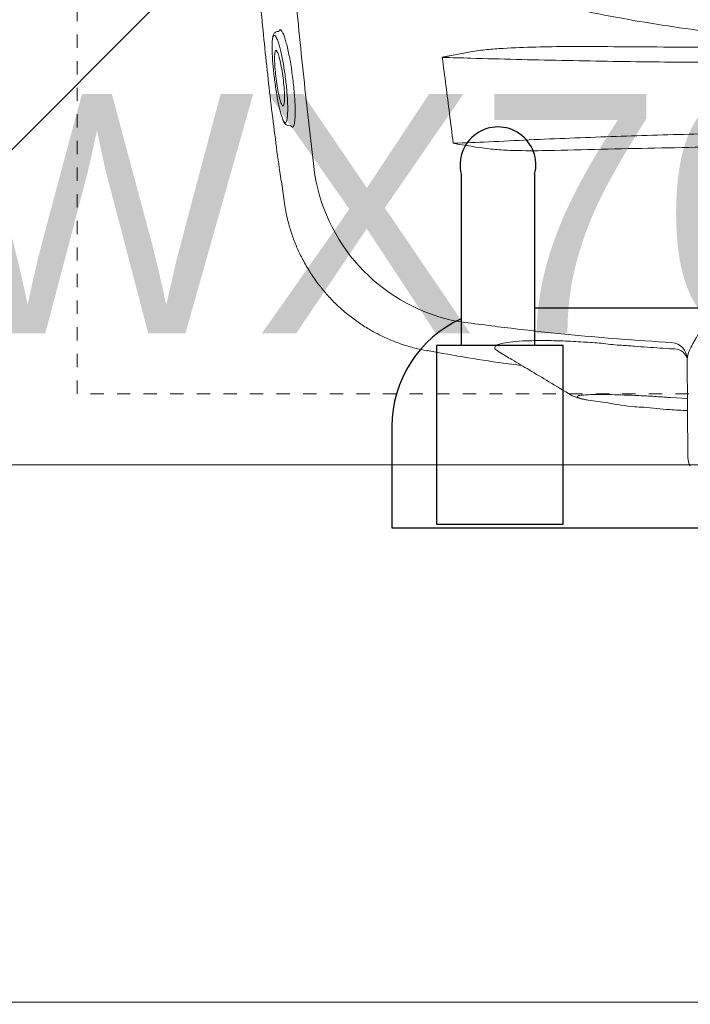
# Model space of a CAD drawing. Header units: inches. Extents: x 704 to 259546, y -107711 to 151004.
# Tile 130 of 208: x 127265.71 to 127270.76, y 21447.9 to 21455.3. Entities that reach past the tile are written whole.
import ezdxf

# ---------------------------------------------------------------- set-up
doc = ezdxf.new("R2010")
doc.units = ezdxf.units.IN
doc.header["$MEASUREMENT"] = 0
doc.header["$PDMODE"] = 34
doc.linetypes.add('11aa1PB-bd$0$11aa1PB-af$0$TRATTEGGIATA', pattern=[0.75, 0.5, -0.25])
for name, color, linetype, lineweight in [('EQUIP DIM', 8, 'Continuous', 0), ('EQUIPMENT', 3, 'Continuous', 25), ('FLOOR RAISE', 4, 'Continuous', 5), ('kitchen equipment', 3, 'Continuous', 15), ('PP-Waste Pipe', 3, 'Continuous', 25)]:
    doc.layers.add(name, color=color, linetype=linetype, lineweight=lineweight)
doc.layers.add('FAINTEQUIP', color=7, linetype='Continuous', lineweight=0, true_color=0x4a4747)
doc.layers.add('PP BALL VALVE', color=7, linetype='Continuous')
doc.layers.add('PP--DIM', color=7, linetype='Continuous')
doc.styles.add('Jeet', font='micross.ttf')
doc.styles.get("Standard").update_dxf_attribs({"font": 'arial.ttf', "height": 6})
doc.dimstyles.new('architectural', dxfattribs={"dimscale": 0, "dimtxt": 3, "dimasz": 2.5, "dimexe": 2.5, "dimexo": 0, "dimgap": 0.5, "dimtad": 0, "dimzin": 0, "dimdsep": 46, "dimlunit": 4, "dimtxsty": 'Jeet', "dimblk": 'ARCHTICK', "dimcen": 0.09375, "dimdle": 2.5, "dimclrd": 256, "dimclre": 256, "dimclrt": 256, "dimadec": 0, "dimazin": 0, "dimtfac": 0.7, "dimtdec": 3, "dimtmove": 1, "dimatfit": 3, "dimldrblk": 'ARCHTICK', "dimfxl": 1, "dimtolj": 1, "dimtzin": 0, "dimlwd": -1, "dimlwe": -1, "dimarcsym": 0})

# ---------------------------------------------------------------- blocks, each defined once
blk = doc.blocks.new('dcefrefrf')
at = {"layer": 'kitchen equipment', "color": 8, "linetype": 'Continuous', "ltscale": 10}
blk.add_lwpolyline([(1803533.48, 467747.44), (1804233.48, 467747.44), (1804233.48, 468347.44), (1803533.48, 468347.44)], close=True, dxfattribs=at)
at = {"layer": 'kitchen equipment', "color": 8, "lineweight": 18}
blk.add_lwpolyline([(1803696.23, 467848.44), (1804070.73, 467848.44, 0.414214), (1804138.73, 467916.44), (1804138.73, 468168.44, 0.414214), (1804070.73, 468236.44), (1803696.23, 468236.44, 0.414214), (1803628.23, 468168.44), (1803628.23, 467916.44, 0.414214)], format="xyb", close=True, dxfattribs=at)
blk = doc.blocks.new('bikanervala')
at = {"layer": 'kitchen equipment', "color": 8, "linetype": 'Continuous', "xscale": 1.016, "yscale": 1.016, "zscale": 1.016}
blk.add_blockref('dcefrefrf', (-141097.61, 136438.76), dxfattribs=at)
at = {"layer": 'EQUIP DIM', "color": 8, "insert": (1691274.89, 612029.9, 0), "char_height": 45.72, "width": 730.3452, "attachment_point": 1}
blk.add_mtext('\\A1;\\pi116.23;{\\H1.2222x;\\C256;Handwash/RO\\P\\pi104.24;(foot operating)\\P\\pi68.274;\\H0.81818x;(600WX700DX850H)}', dxfattribs=at)
at = {"layer": 'EQUIP DIM', "color": 8, "char_height": 45.72, "attachment_point": 7, "rotation": 0.5206}
for s, insert, width in [('\\A1;\\pi8.1039;{\\H1.2222x;\\C256;Under Counter Ref. \\P\\pi103.3;(0-4°) with SS \\P\\pi23.256;Work Counter Top \\P\\pi222.34;& OHS\\P\\pi25.427;\\H0.81818x;(1200WX700DX850H)}', (1690349.66, 610972.17), 680.1723), ('\\pi16.943;{\\H1.2222x;\\C256;Sandwich \\P\\pi79.246;Griller}', (1690536.59, 611582.58), 363.5624)]:
    blk.add_mtext(s, dxfattribs=dict(at, insert=insert, width=width))
blk = doc.blocks.new('GF')
at = {"layer": 'EQUIPMENT', "color": 8, "xscale": 0.03935404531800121, "yscale": 0.03935404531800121, "zscale": 0.03935404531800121}
blk.add_blockref('bikanervala', (60698.8789, -2623.777), dxfattribs=at)
blk = doc.blocks.new('GREASE TRAP')
at = {"linetype": 'Continuous', "lineweight": 0}
for p, q in [((42.59, -327.53), (42.24, -327.58)), ((42.59, -327.53), (42.74, -327.27)), ((44.53, -347.39), (45.14, -347.45)), ((45.46, -347.75), (45.32, -347.66)), ((45.69, -347.58), (45.46, -347.75)), ((43.17, -359.16), (43.81, -363.85)), ((43.83, -363.85), (43.83, -363.84)), ((74.01, -394.88), (74.01, -394.89)), ((128.84, -396.63), (128.99, -417.46)), ((128.9, -405.02), (125.32, -404.79)), ((107.95, -405.36), (112.09, -405.95))]:
    blk.add_line(p, q, dxfattribs=at)
for centre, radius, start, end in [((72.43, -334.61), 5.1, 18.4464, 18.7691), ((87.46, -351.66), 37.74, 189.4624, 259.3316), ((125.38, -396.68), 3.47, 0.872, 86.3503), ((125.98, -397.67), 3.14, 25.0791, 93.6033), ((132.49, -417.43), 3.5, 180.4029, 211.3666)]:
    blk.add_arc(centre, radius, start, end, dxfattribs=at)
for points, knots in [([(31.65, -221.2), (31.63, -221.4), (31.58, -222.11), (31.58, -223.77), (31.64, -226.08), (31.75, -228.28), (31.86, -230.18), (32, -232.31), (32.18, -234.87), (32.4, -237.95), (32.64, -241.24), (32.85, -244.37), (33.05, -247.2), (33.25, -250.14), (33.5, -253.87), (33.8, -258.4), (34.15, -263.74), (34.52, -269.17), (34.94, -275.4), (35.44, -282.37), (36, -290.05), (36.61, -297.75), (37.24, -305.44), (37.91, -313.1), (38.61, -320.73), (39.35, -328.31), (40.14, -335.79), (40.97, -343.12), (41.86, -350.26), (42.57, -355.64), (43.01, -358.51), (43.11, -359.17)], [0, 0, 0, 0, 0.00345, 0.046619, 0.089766, 0.112425, 0.13508, 0.158154, 0.181221, 0.209069, 0.237397, 0.25624, 0.275086, 0.294404, 0.313726, 0.346115, 0.37852, 0.411676, 0.44484, 0.491581, 0.538367, 0.585123, 0.633242, 0.681401, 0.729516, 0.779903, 0.830337, 0.880732, 0.93264, 0.98459, 1, 1, 1, 1]), ([(50.23, -357.87), (49.43, -351.38), (48.69, -344.89), (47.29, -331.88), (46.64, -325.36), (44.82, -305.8), (43.81, -292.72), (42.97, -279.6)], [0, 0, 0, 0, 0.25, 0.25, 0.5, 0.5, 1, 1, 1, 1]), ([(153.17, -329.14), (149.85, -329), (146.55, -328.8), (139.95, -328.26), (136.66, -327.93), (126.8, -326.76), (120.28, -325.75), (110.56, -323.93), (107.33, -323.28), (100.89, -321.88), (97.68, -321.14), (88.09, -318.8), (81.75, -317.09), (75.45, -315.26)], [0, 0, 0, 0, 0.125, 0.125, 0.25, 0.25, 0.5, 0.5, 0.625, 0.625, 0.75, 0.75, 1, 1, 1, 1]), ([(42.24, -327.58), (42.1, -327.61), (41.84, -327.67), (41.59, -327.95), (41.44, -328.25), (41.35, -328.49), (41.32, -328.71), (41.29, -329.05)], [0, 0, 0, 0, 0.189682, 0.383118, 0.601033, 0.910563, 1, 1, 1, 1]), ([(42.1, -328.88), (42.08, -328.84), (41.97, -328.58), (41.77, -328.35), (41.55, -328.32), (41.39, -328.57), (41.33, -328.87), (41.31, -328.99)], [0, 0, 0, 0, 0.05833, 0.302284, 0.613601, 0.849253, 1, 1, 1, 1]), ([(42.74, -327.27), (42.75, -327.24), (42.83, -327.09), (42.96, -327.11), (43.08, -327.27), (43.12, -327.32)], [0, 0, 0, 0, 0.164294, 0.743142, 1, 1, 1, 1]), ([(43.12, -327.32), (43.17, -327.36), (43.3, -327.49), (43.55, -328.03), (43.86, -328.87), (44.18, -329.98), (44.5, -331.3), (44.82, -332.81), (45.12, -334.45), (45.38, -336.19), (45.61, -337.95), (45.8, -339.7), (45.94, -341.37), (46.02, -342.92), (46.06, -344.31), (46.04, -345.5), (45.97, -346.46), (45.85, -347.19), (45.74, -347.45), (45.69, -347.58)], [0, 0, 0, 0, 0.033748, 0.0943765, 0.1550059, 0.2164046, 0.2778011, 0.3394988, 0.401186, 0.4625018, 0.5238027, 0.5842501, 0.6446877, 0.7043114, 0.7639324, 0.8229043, 0.8818778, 0.9409376, 1, 1, 1, 1]), ([(41.31, -328.99), (41.29, -329.05), (41.24, -329.28), (41.19, -329.92), (41.17, -330.88), (41.19, -332.04), (41.26, -333.35), (41.37, -334.78), (41.52, -336.28), (41.7, -337.81), (41.92, -339.35), (42.15, -340.84), (42.41, -342.25), (42.68, -343.53), (42.95, -344.65), (43.22, -345.54), (43.41, -346.08), (43.5, -346.24), (43.51, -346.26)], [0, 0, 0, 0, 0.024652, 0.093115, 0.161575, 0.22959, 0.297606, 0.365358, 0.433111, 0.501455, 0.569803, 0.639058, 0.708314, 0.778292, 0.84826, 0.918899, 0.989527, 1, 1, 1, 1]), ([(44.3, -346.16), (44.33, -346.01), (44.4, -345.68), (44.46, -344.88), (44.48, -343.83), (44.46, -342.6), (44.38, -341.24), (44.27, -339.79), (44.11, -338.28), (43.92, -336.74), (43.69, -335.22), (43.44, -333.76), (43.16, -332.4), (42.88, -331.17), (42.59, -330.13), (42.32, -329.34), (42.17, -329.02), (42.1, -328.88)], [0, 0, 0, 0, 0.051259, 0.120283, 0.188472, 0.25666, 0.324296, 0.39193, 0.459615, 0.527293, 0.595995, 0.664696, 0.734631, 0.804571, 0.875351, 0.946131, 1, 1, 1, 1]), ([(43.15, -342.82), (43.13, -342.79), (43.01, -342.58), (42.74, -341.62), (42.39, -340), (42.08, -338.03), (41.85, -336.01), (41.71, -334.16), (41.68, -332.66), (41.76, -332.13), (41.8, -331.86)], [0, 0, 0, 0, 0.025718, 0.168563, 0.309104, 0.450813, 0.590944, 0.727665, 0.867111, 1, 1, 1, 1]), ([(41.8, -331.86), (41.84, -331.76), (41.93, -331.49), (42.09, -331.47), (42.22, -331.78), (42.25, -331.83)], [0, 0, 0, 0, 0.3430891, 0.88625, 1, 1, 1, 1]), ([(42.25, -331.83), (42.33, -331.99), (42.52, -332.37), (42.86, -333.65), (43.22, -335.41), (43.52, -337.42), (43.72, -339.42), (43.81, -341.16), (43.79, -342.41), (43.7, -342.77), (43.66, -342.93)], [0, 0, 0, 0, 0.104326, 0.2390748, 0.3747463, 0.5100267, 0.6439516, 0.7758487, 0.9059011, 1, 1, 1, 1]), ([(77.27, -332.97), (77.32, -332.95), (77.38, -332.94), (77.51, -332.91), (77.57, -332.89), (77.75, -332.85), (77.87, -332.83), (78.23, -332.75), (78.48, -332.71), (79.21, -332.56), (79.69, -332.47), (81.15, -332.19), (82.13, -332.01), (83.11, -331.83)], [0, 0, 0, 0, 0.03125, 0.03125, 0.0625, 0.0625, 0.125, 0.125, 0.25, 0.25, 0.5, 0.5, 1, 1, 1, 1]), ([(83.11, -331.83), (83.68, -331.73), (84.25, -331.65), (85.39, -331.5), (85.96, -331.44), (87.68, -331.27), (88.83, -331.19), (92.27, -330.97), (94.57, -330.89), (99.19, -330.77), (101.5, -330.74), (106.13, -330.72), (108.45, -330.72), (110.77, -330.74)], [0, 0, 0, 0, 0.0625, 0.0625, 0.125, 0.125, 0.25, 0.25, 0.5, 0.5, 0.75, 0.75, 1, 1, 1, 1]), ([(110.77, -330.74), (117.72, -330.8), (124.68, -330.84), (138.62, -330.87), (145.6, -330.86), (152.59, -330.84)], [0, 0, 0, 0, 0.5, 0.5, 1, 1, 1, 1]), ([(77.27, -332.97), (77.22, -332.98), (77.18, -333), (77.13, -333.01), (77.13, -333.02), (77.12, -333.02), (77.11, -333.02)], [0, 0, 0, 0, 0.0002012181, 0.0002012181, 0.0002012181, 0.0002381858, 0.0002381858, 0.0002381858, 0.0002381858]), ([(77.27, -333), (77.23, -333), (77.18, -333.01), (77.14, -333.02), (77.13, -333.02), (77.12, -333.02), (77.11, -333.02)], [0, 0, 0, 0, 0.0002027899, 0.0002027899, 0.0002027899, 0.000241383, 0.000241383, 0.000241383, 0.000241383]), ([(160.89, -334.09), (154.33, -334.13), (147.79, -334.13), (137.99, -334.1), (134.73, -334.08), (128.21, -334.03), (124.95, -334), (118.45, -333.93), (115.2, -333.88), (108.74, -333.78), (105.52, -333.72), (95.88, -333.53), (89.5, -333.37), (83.16, -333.19)], [0, 0, 0, 0, 0.25, 0.25, 0.375, 0.375, 0.5, 0.5, 0.625, 0.625, 0.75, 0.75, 1, 1, 1, 1]), ([(43.47, -343.28), (43.44, -343.27), (43.35, -343.25), (43.23, -343), (43.15, -342.82)], [0, 0, 0, 0, 0.292267, 1, 1, 1, 1]), ([(43.66, -342.93), (43.65, -343), (43.61, -343.26), (43.53, -343.27), (43.47, -343.28)], [0, 0, 0, 0, 0.273671, 1, 1, 1, 1]), ([(43.5, -346.24), (43.58, -346.51), (43.69, -346.76), (43.85, -346.98), (44.16, -347.29), (44.41, -347.36), (44.53, -347.39)], [0, 0, 0, 0, 0.040319, 0.556981, 0.79767, 1, 1, 1, 1]), ([(43.51, -346.26), (43.58, -346.4), (43.73, -346.7), (43.87, -346.76), (43.94, -346.79)], [0, 0, 0, 0, 0.460027, 1, 1, 1, 1]), ([(43.94, -346.79), (44, -346.78), (44.13, -346.75), (44.23, -346.49), (44.29, -346.28), (44.3, -346.21), (44.3, -346.16)], [0, 0, 0, 0, 0.435282, 0.87053, 0.887642, 1, 1, 1, 1]), ([(45.32, -347.66), (45.3, -347.66), (45.25, -347.64), (45.18, -347.52), (45.14, -347.45)], [0, 0, 0, 0, 0.362557, 1, 1, 1, 1]), ([(86.92, -350.84), (92.6, -350.55), (98.32, -350.29), (109.83, -349.83), (115.64, -349.62), (127.32, -349.27), (133.21, -349.12), (145, -348.87), (150.91, -348.77), (156.83, -348.7)], [0, 0, 0, 0, 0.25, 0.25, 0.5, 0.5, 0.75, 0.75, 1, 1, 1, 1]), ([(100.82, -352.64), (98.51, -352.7), (96.21, -352.73), (92.75, -352.68), (91.6, -352.65), (89.88, -352.57), (89.3, -352.53), (88.15, -352.44), (87.58, -352.39), (87.01, -352.32)], [0, 0, 0, 0, 0.5, 0.5, 0.75, 0.75, 0.875, 0.875, 1, 1, 1, 1]), ([(146.19, -351.77), (138.61, -351.86), (131.02, -351.98), (115.89, -352.27), (108.35, -352.44), (100.82, -352.64)], [0, 0, 0, 0, 0.5, 0.5, 1, 1, 1, 1]), ([(145.37, -363.26), (145.15, -364.32), (144.89, -365.35), (144.26, -367.37), (143.91, -368.37), (143.15, -370.3), (142.75, -371.24), (141.9, -373.08), (141.45, -373.98), (140.55, -375.74), (140.08, -376.6), (139.38, -377.87), (139.14, -378.29), (138.67, -379.12), (138.43, -379.53), (137.25, -381.54), (136.32, -383.07), (134.97, -385.24), (134.53, -385.95), (133.89, -386.98), (133.68, -387.32), (133.27, -387.98), (133.07, -388.3), (132.09, -389.89), (131.38, -391.05), (130.63, -392.37), (130.49, -392.62), (130.22, -393.12), (130.09, -393.35), (129.74, -394.04), (129.53, -394.46), (129.03, -395.6), (128.85, -396.2), (128.84, -396.63)], [0, 0, 0, 0, 0.0625, 0.0625, 0.125, 0.125, 0.1875, 0.1875, 0.25, 0.25, 0.3125, 0.3125, 0.34375, 0.34375, 0.375, 0.375, 0.5, 0.5, 0.5625, 0.5625, 0.59375, 0.59375, 0.625, 0.625, 0.75, 0.75, 0.78125, 0.78125, 0.8125, 0.8125, 0.875, 0.875, 1, 1, 1, 1]), ([(43.81, -363.84), (43.89, -364.42), (44.1, -365.88), (44.67, -368.2), (45.47, -370.78), (46.46, -373.29), (47.68, -375.82), (49.13, -378.32), (50.82, -380.75), (52.66, -383.01), (54.66, -385.1), (56.78, -387), (59.02, -388.72), (61.35, -390.24), (63.76, -391.57), (66.24, -392.7), (68.75, -393.65), (71.31, -394.38), (73.06, -394.8), (73.96, -394.93), (74, -394.94)], [0, 0, 0, 0, 0.037673, 0.095878, 0.154189, 0.212585, 0.271048, 0.33568, 0.39959, 0.46265, 0.524915, 0.586431, 0.647228, 0.707328, 0.766741, 0.825471, 0.883514, 0.940856, 0.997479, 1, 1, 1, 1]), ([(125.6, -393.22), (121.82, -392.97), (114.26, -392.47), (102.95, -391.45), (91.68, -390.24), (84.21, -389.25), (80.47, -388.75)], [0, 0, 0, 0, 0.249615, 0.499229, 0.749614, 1, 1, 1, 1]), ([(115, -393.76), (115, -393.76), (113.74, -393.77), (111.18, -393.32), (107.18, -393.11), (103.06, -392.86), (99.06, -392.77), (95.51, -392.79), (92.57, -392.94), (90.29, -393.22), (88.78, -393.61), (88.14, -394.12), (88.23, -394.63), (88.86, -395), (89.08, -395.13)], [0, 0, 0, 0, 0.000001, 0.07749, 0.156459, 0.25141, 0.349211, 0.444694, 0.543101, 0.640433, 0.740837, 0.840407, 0.943195, 1, 1, 1, 1]), ([(115, -393.76), (115, -393.76), (115, -393.76), (115, -393.76), (115, -393.76), (115, -393.76), (115, -393.76)], [0, 0, 0, 0, 0.000000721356, 0.000000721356, 0.000000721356, 0.000001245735, 0.000001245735, 0.000001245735, 0.000001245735]), ([(115, -393.76), (115, -393.76), (115, -393.76), (115, -393.76), (115, -393.76), (115, -393.76)], [0, 0, 0, 0, 0.341802, 0.948176, 1, 1, 1, 1]), ([(125.79, -394.54), (123.99, -394.43), (122.19, -394.3), (119.49, -394.11), (118.14, -394.01), (116.57, -393.89), (115.9, -393.83), (115.45, -393.8), (115.22, -393.78), (115, -393.76)], [0, 0, 0, 0, 0.5, 0.5, 0.75, 0.875, 0.9375, 0.9375, 1, 1, 1, 1]), ([(74.01, -394.91), (79.7, -395.93), (86.31, -397.11), (92.97, -397.92), (93.89, -398.04)], [0, 0, 0, 0, 0.861575, 1, 1, 1, 1]), ([(89.09, -395.18), (90, -395.72), (92.12, -396.98), (95.65, -399.08), (99.83, -401.57), (102.8, -403.35), (104.37, -404.3)], [0, 0, 0, 0, 0.1790671, 0.418189, 0.6906263, 1, 1, 1, 1]), ([(104.37, -404.3), (104.49, -404.38), (104.79, -404.54), (105.22, -404.71), (105.83, -404.91), (106.6, -405.11), (107.34, -405.25), (107.74, -405.31)], [0, 0, 0, 0, 0.095307, 0.229075, 0.409095, 0.722588, 1, 1, 1, 1]), ([(125.32, -404.79), (124.19, -404.72), (121.9, -404.56), (118.63, -404.39), (115.56, -404.26), (112.8, -404.18), (110.36, -404.16), (108.36, -404.18), (106.85, -404.26), (105.9, -404.4), (105.52, -404.58), (105.73, -404.8), (106.49, -405.06), (107.46, -405.26), (107.95, -405.36)], [0, 0, 0, 0, 0.082182, 0.166764, 0.247017, 0.329479, 0.412022, 0.496967, 0.579727, 0.664898, 0.747476, 0.832441, 0.915021, 1, 1, 1, 1]), ([(112.09, -405.95), (113.94, -406.27), (116.4, -406.7), (119, -406.83), (119.65, -406.85)], [0, 0, 0, 0, 0.753677, 1, 1, 1, 1]), ([(119.65, -406.84), (121.48, -407.03), (124.56, -407.36), (127.66, -407.51), (128.92, -407.56)], [0, 0, 0, 0, 0.593547, 1, 1, 1, 1])]:
    blk.add_open_spline(points, degree=3, knots=knots, dxfattribs=at)
for points in [[(78.63, -344.89), (78.14, -340.94), (77.64, -336.98), (77.11, -333.02)], [(83.16, -333.19), (81.17, -333.12), (79.15, -333.07), (77.11, -333.02)], [(79.42, -351.13), (79.17, -349.05), (78.9, -346.97), (78.63, -344.89)], [(79.42, -351.13), (81.95, -351.06), (84.45, -350.96), (86.92, -350.84)], [(87.01, -352.32), (84.46, -352.01), (81.94, -351.59), (79.42, -351.13)]]:
    blk.add_open_spline(points, degree=3, dxfattribs=at)
at = {"layer": 'EQUIPMENT'}
for points in [[(81.13, -357.69), (81.13, -393.79)], [(81.13, -357.69), (81.13, -393.79)], [(81.13, -357.69), (81.13, -393.79)], [(81.13, -357.69), (81.13, -393.79)], [(81.13, -357.69), (81.13, -393.79)], [(81.13, -357.69), (81.13, -393.79)], [(81.13, -357.69), (81.13, -393.79)], [(81.13, -357.69), (81.13, -393.79)], [(96.63, -393.79), (96.63, -357.69)], [(96.63, -393.79), (96.63, -357.69)], [(96.63, -393.79), (96.63, -357.69)], [(96.63, -393.79), (96.63, -357.69)], [(96.63, -393.79), (96.63, -357.69)], [(96.63, -393.79), (96.63, -357.69)], [(96.63, -393.79), (96.63, -357.69)], [(96.63, -393.79), (96.63, -357.69)], [(152.57, -385.94), (96.63, -385.94)], [(152.57, -385.94), (96.63, -385.94)], [(152.57, -385.94), (96.63, -385.94)], [(152.57, -385.94), (96.63, -385.94)], [(152.57, -385.94), (96.63, -385.94)], [(152.57, -385.94), (96.63, -385.94)], [(152.57, -385.94), (96.63, -385.94)], [(152.57, -385.94), (96.63, -385.94)]]:
    blk.add_lwpolyline(points, dxfattribs=at)
blk.add_lwpolyline([(81.13, -388.18, 0.294125), (66.47, -410.94), (66.47, -432.28), (276.22, -432.28), (276.22, -410.94, 0.340822), (257.58, -386.76)], format="xyb", dxfattribs=at)
blk.add_lwpolyline([(81.13, -388.18, 0.294125), (66.47, -410.94), (66.47, -432.28), (276.22, -432.28), (276.22, -410.94, 0.340822), (257.58, -386.76)], format="xyb", dxfattribs=at)
blk.add_lwpolyline([(81.13, -388.18, 0.294125), (66.47, -410.94), (66.47, -432.28), (276.22, -432.28), (276.22, -410.94, 0.340822), (257.58, -386.76)], format="xyb", dxfattribs=at)
blk.add_lwpolyline([(81.13, -388.18, 0.294125), (66.47, -410.94), (66.47, -432.28), (276.22, -432.28), (276.22, -410.94, 0.340822), (257.58, -386.76)], format="xyb", dxfattribs=at)
blk.add_lwpolyline([(81.13, -388.18, 0.294125), (66.47, -410.94), (66.47, -432.28), (276.22, -432.28), (276.22, -410.94, 0.340822), (257.58, -386.76)], format="xyb", dxfattribs=at)
blk.add_lwpolyline([(81.13, -388.18, 0.294125), (66.47, -410.94), (66.47, -432.28), (276.22, -432.28), (276.22, -410.94, 0.340822), (257.58, -386.76)], format="xyb", dxfattribs=at)
blk.add_lwpolyline([(81.13, -388.18, 0.294125), (66.47, -410.94), (66.47, -432.28), (276.22, -432.28), (276.22, -410.94, 0.340822), (257.58, -386.76)], format="xyb", dxfattribs=at)
blk.add_lwpolyline([(81.13, -388.18, 0.294125), (66.47, -410.94), (66.47, -432.28), (276.22, -432.28), (276.22, -410.94, 0.340822), (257.58, -386.76)], format="xyb", dxfattribs=at)
blk.add_lwpolyline([(102.68, -393.79), (75.92, -393.79), (75.92, -431.5), (102.68, -431.5)], close=True, dxfattribs=at)
blk.add_lwpolyline([(102.68, -393.79), (75.92, -393.79), (75.92, -431.5), (102.68, -431.5)], close=True, dxfattribs=at)
blk.add_lwpolyline([(102.68, -393.79), (75.92, -393.79), (75.92, -431.5), (102.68, -431.5)], close=True, dxfattribs=at)
blk.add_lwpolyline([(102.68, -393.79), (75.92, -393.79), (75.92, -431.5), (102.68, -431.5)], close=True, dxfattribs=at)
blk.add_lwpolyline([(102.68, -393.79), (75.92, -393.79), (75.92, -431.5), (102.68, -431.5)], close=True, dxfattribs=at)
blk.add_lwpolyline([(102.68, -393.79), (75.92, -393.79), (75.92, -431.5), (102.68, -431.5)], close=True, dxfattribs=at)
blk.add_lwpolyline([(102.68, -393.79), (75.92, -393.79), (75.92, -431.5), (102.68, -431.5)], close=True, dxfattribs=at)
blk.add_lwpolyline([(102.68, -393.79), (75.92, -393.79), (75.92, -431.5), (102.68, -431.5)], close=True, dxfattribs=at)
blk.add_arc((88.88, -355.7), 8, 345.6134, 194.3866, dxfattribs=at)
blk.add_arc((88.88, -355.7), 8, 345.6134, 194.3866, dxfattribs=at)
blk.add_arc((88.88, -355.7), 8, 345.6134, 194.3866, dxfattribs=at)
blk.add_arc((88.88, -355.7), 8, 345.6134, 194.3866, dxfattribs=at)
blk.add_arc((88.88, -355.7), 8, 345.6134, 194.3866, dxfattribs=at)
blk.add_arc((88.88, -355.7), 8, 345.6134, 194.3866, dxfattribs=at)
blk.add_arc((88.88, -355.7), 8, 345.6134, 194.3866, dxfattribs=at)
blk.add_arc((88.88, -355.7), 8, 345.6134, 194.3866, dxfattribs=at)
at = {"layer": 'FAINTEQUIP', "color": 4, "linetype": '11aa1PB-bd$0$11aa1PB-af$0$TRATTEGGIATA'}
blk.add_lwpolyline([(0, -404), (0, 0), (337, 0), (337, -404), (0, -404)], dxfattribs=at)
blk = doc.blocks.new('_ArchTick')
at = {"color": 0, "linetype": 'ByBlock', "const_width": 0.15}
blk.add_lwpolyline([(-0.5, -0.5), (0.5, 0.5)], dxfattribs=at)
blk = doc.blocks.new('*D814')
at = {"layer": 'Defpoints', "color": 0, "lineweight": 53, "transparency": 16777216}
for p in [(127222.1849, 21460.9128), (127286.8878, 21460.9128), (127222.1849, 21457.4216)]:
    blk.add_point(p, dxfattribs=at)
at = {"layer": 'PP--DIM', "ltscale": 0.015, "transparency": 16777216}
for p, q in [((127222.1849, 21460.9128), (127222.1849, 21454.9216)), ((127286.8878, 21460.9128), (127286.8878, 21454.9216)), ((127219.6849, 21457.4216), (127249.287, 21457.4216)), ((127289.3878, 21457.4216), (127259.7857, 21457.4216))]:
    blk.add_line(p, q, dxfattribs=at)
at = {"layer": 'PP--DIM', "transparency": 16777216, "xscale": 2.5, "yscale": 2.5, "zscale": 2.5, "rotation": 180}
blk.add_blockref('_ArchTick', (127222.1849, 21457.4216), dxfattribs=at)
at = {"layer": 'PP--DIM', "transparency": 16777216, "xscale": 2.5, "yscale": 2.5, "zscale": 2.5}
blk.add_blockref('_ArchTick', (127286.8878, 21457.4216), dxfattribs=at)
at = {"layer": 'PP--DIM', "lineweight": -2, "transparency": 16777216, "insert": (127254.5363, 21457.4216), "char_height": 3, "attachment_point": 5, "style": 'Jeet'}
blk.add_mtext('\\A1;5\'-4{\\H0.700000x;\\S3/4;}"', dxfattribs=at)

msp = doc.modelspace()

# ---------------------------------------------------------------- hatches: boundary and pattern name
at = {"layer": 'FLOOR RAISE'}
h = msp.add_hatch(dxfattribs=at)
h.set_pattern_fill('ANSI31', color=256, scale=80)
h.set_pattern_definition([(45, (523.127, -4e-12), (-7.0710678, 7.0710678), [])])
h.paths.add_polyline_path([(127146.0779, 21310.2628), (127146.0779, 21170.1351), (127155.0779, 21170.1351), (127155.0779, 21164.8851), (127352.2064, 21164.8851), (127352.2064, 21627.6351), (127338.0779, 21627.6351), (127338.0779, 21618.6351), (127323.0779, 21618.6351), (127323.0779, 21627.6353), (127212.0779, 21627.6351), (127212.0779, 21618.6351), (127197.0779, 21618.6351), (127197.0779, 21623.9072), (127149.0779, 21576.6351), (127155.0779, 21576.6351), (127155.0779, 21561.6351), (127146.0779, 21561.6351), (127146.0779, 21480.1351), (127149.0779, 21480.1351), (127155.0779, 21480.1351), (127155.0779, 21465.1351), (127146.0779, 21465.1351), (127146.0779, 21325.1351), (127155.0779, 21325.1351), (127155.1464, 21310.2628)])

# ---------------------------------------------------------------- linework, layer by layer
at = {"layer": 'PP BALL VALVE', "lineweight": 53}
msp.add_circle((130061.4819, 21646.6461), 129357.5882, dxfattribs=at)

# ---------------------------------------------------------------- block references
at = {"lineweight": 53}
msp.add_blockref('GF', (0, 0), dxfattribs=at)
at = {"layer": 'PP-Waste Pipe', "ltscale": 0.25, "xscale": 0.03560830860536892, "yscale": 0.03560830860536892, "zscale": 0.03560830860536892, "rotation": 359.9999999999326}
msp.add_blockref('GREASE TRAP', (127266.1442, 21466.8769), dxfattribs=at)

# ---------------------------------------------------------------- dimensions: what is measured, and where the dimension line sits
at = {"layer": 'PP--DIM', "color": 1, "lineweight": -2, "ltscale": 0.015}
dim = msp.add_linear_dim(base=(127222.1849, 21457.4216), p1=(127286.8878, 21460.9128, 305.4898), p2=(127222.1849, 21460.9128, 305.4898), dimstyle='architectural', override={"dimscale": 1, "dimblk": 'ArchTick'}, dxfattribs=at)
dim.commit()
dim.dimension.update_dxf_attribs({"geometry": '*D814', "text_midpoint": (127254.5363, 21457.4216)})

doc.saveas('drawing.dxf')
